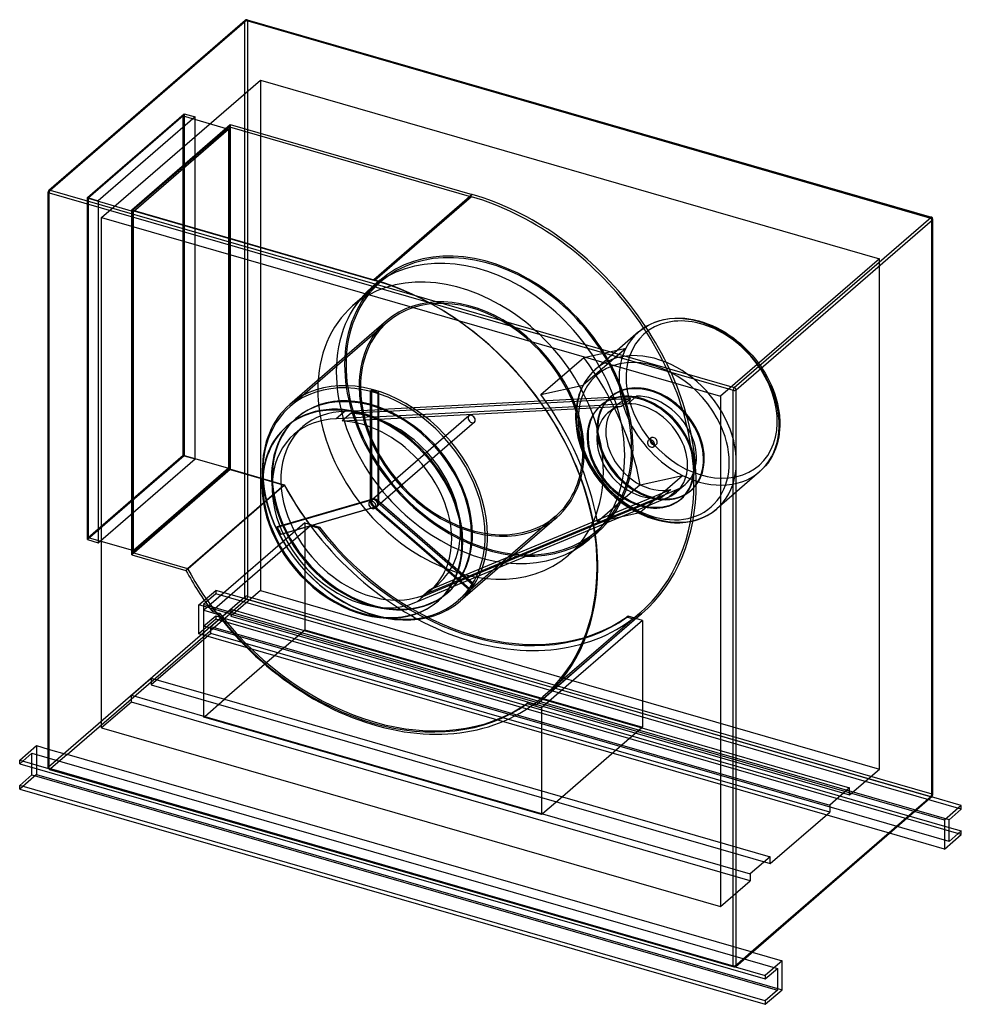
# Model space of a CAD drawing. Header units: millimetres. Extents: x -1127 to 1127, y -1223 to 1133.
import ezdxf

# ---------------------------------------------------------------- set-up
doc = ezdxf.new("R2010")
doc.units = ezdxf.units.MM
doc.layers.add('HIDDEN', color=7, linetype='Continuous')
doc.layers.add('THICK', color=7, linetype='Continuous')

msp = doc.modelspace()

# ---------------------------------------------------------------- linework, layer by layer
at = {"layer": 'HIDDEN'}
for p, q in [((-1057.7, 722.5), (-587.7, 1129.5)), ((-587.7, -247.5), (-587.7, 1129.5)), ((-580.9, 1130.4), (1055.9, 657.9)), ((-580.9, -246.6), (-580.9, 1130.4)), ((-930.5, 659.8), (-550.5, 988.8)), ((-550.5, 988.8), (-550.5, -232.3)), ((-550.5, 988.8), (930.5, 561.3)), ((-964.5, 707.7), (-733, 908.2)), ((-735, 903), (-962.5, 705.9)), ((-707, 900.7), (-938.5, 700.2)), ((-735, 903), (-626.7, 871.7)), ((-735, 91.5), (-735, 903)), ((-733, 908.2), (-707, 900.7)), ((-733, 908.2), (-733, 89.8)), ((-707, 82.3), (-707, 900.7)), ((-858.2, 678.2), (-622.7, 882.1)), ((-624.7, 876.9), (-856.2, 676.4)), ((-854.2, 674.7), (-626.7, 871.7)), ((-626.7, 871.7), (-626.7, 60.2)), ((-624.7, 876.9), (-45.1, 709.6)), ((-624.7, 58.5), (-624.7, 876.9)), ((-622.7, 882.1), (-622.7, 56.8)), ((-622.7, 882.1), (-44, 715)), ((-1057.7, -654.5), (-1057.7, 722.5)), ((-964.5, -110.7), (-964.5, 707.7)), ((-964.5, 707.7), (-938.5, 700.2)), ((-44, 715), (-279.5, 511.1)), ((-44, 715), (-279.5, 511.1)), ((-45.1, 709.6), (-276.6, 509.1)), ((-962.5, 705.9), (-854.2, 674.7)), ((-962.5, 705.9), (-962.5, -105.5)), ((-938.5, 700.2), (-938.5, -118.2)), ((-930.5, -561.3), (-930.5, 659.8)), ((-930.5, 659.8), (550.5, 232.3)), ((-858.2, -147.2), (-858.2, 678.2)), ((-858.2, 678.2), (-279.5, 511.1)), ((-856.2, 676.4), (-276.6, 509.1)), ((-856.2, 676.4), (-856.2, -142)), ((-854.2, -136.8), (-854.2, 674.7)), ((1055.9, -719.1), (1055.9, 657.9)), ((930.5, 561.3), (550.5, 232.3)), ((930.5, -659.8), (930.5, 561.3)), ((-262.3, 506.6), (-329.8, 448.2)), ((-264.9, 509.7), (-284.9, 492.4)), ((-248.8, 412.8), (-480.3, 212.3)), ((-246.2, 409.8), (-479.7, 207.6)), ((371.5, 398.6), (377.7, 402.2)), ((377.7, 402.2), (384.4, 405.6)), ((384.4, 405.6), (391.5, 408.6)), ((391.5, 408.6), (398.8, 411.4)), ((398.8, 411.4), (406.3, 413.7)), ((406.3, 413.7), (414.4, 415.7)), ((414.4, 415.7), (428.3, 418.1)), ((428.3, 418.1), (443.1, 419.3)), ((443.1, 419.3), (455.4, 419.3)), ((455.4, 419.3), (464.9, 418.7)), ((464.9, 418.7), (474.7, 417.6)), ((474.7, 417.6), (484.7, 415.9)), ((484.7, 415.9), (494.8, 413.6)), ((494.8, 413.6), (498.2, 412.7)), ((498.2, 412.7), (508.8, 409.6)), ((508.8, 409.6), (519.5, 405.9)), ((519.5, 405.9), (530.2, 401.6)), ((530.2, 401.6), (540.9, 396.6)), ((354.4, 386), (251.9, 297.3)), ((354.4, 386), (359.8, 390.5)), ((359.8, 390.5), (365.5, 394.7)), ((365.5, 394.7), (371.5, 398.6)), ((540.9, 396.6), (551.1, 391.2)), ((551.1, 391.2), (561.3, 385.3)), ((561.3, 385.3), (571.4, 378.8)), ((571.4, 378.8), (581.3, 371.8)), ((581.3, 371.8), (589.8, 365.2)), ((589.8, 365.2), (598.2, 358.2)), ((598.2, 358.2), (608.1, 349.2)), ((324.3, 347.4), (221.8, 258.7)), ((223.1, 325.1), (324.3, 347.4)), ((608.1, 349.2), (617.6, 339.6)), ((617.6, 339.6), (625.9, 330.6)), ((625.9, 330.6), (633.7, 321.2)), ((120.6, 236.3), (223.1, 325.1)), ((633.7, 321.2), (641.2, 311.5)), ((641.2, 311.5), (648.2, 301.6)), ((238.1, 283.4), (232.6, 276.5)), ((244, 289.8), (238.1, 283.4)), ((251.9, 297.3), (244, 289.8)), ((648.2, 301.6), (651.2, 297)), ((651.2, 297), (656.9, 287.8)), ((656.9, 287.8), (662.2, 278.4)), ((226.6, 267.7), (221.1, 258.2)), ((232.6, 276.5), (226.6, 267.7)), ((662.2, 278.4), (667.1, 269)), ((667.1, 269), (671.5, 259.5)), ((671.5, 259.5), (676.1, 248.4)), ((-284.8, 245.9), (-286.8, 244.2)), ((-286.8, -16.6), (-286.8, 244.2)), ((-284.8, 245.9), (-284.8, -14.9)), ((-269.5, 239.2), (-267.5, 240.9)), ((-269.5, 239.2), (-269.5, -21.6)), ((-267.5, -19.9), (-267.5, 240.9)), ((120.6, 236.3), (221.8, 258.7)), ((214.2, 242.9), (211.7, 235.6)), ((217.1, 249.8), (214.2, 242.9)), ((221.1, 258.2), (217.1, 249.8)), ((676.1, 248.4), (680.2, 237.3)), ((680.2, 237.3), (683.6, 226.2)), ((286.1, 229.4), (-259, 200.8)), ((279.9, 223.5), (-247.4, 196)), ((206.3, 214.3), (205, 205.6)), ((207.5, 220.2), (206.3, 214.3)), ((209.4, 228), (207.5, 220.2)), ((211.7, 235.6), (209.4, 228)), ((328.7, 214.5), (265.1, 211.2)), ((334.8, 226.4), (279.9, 223.5)), ((285.5, 228.9), (287.5, 230.6)), ((286.1, 229.4), (349.7, 232.7)), ((313.8, 208.2), (334.8, 226.4)), ((349.7, 232.7), (328.7, 214.5)), ((550.5, 232.3), (550.5, -988.8)), ((683.6, 226.2), (686.5, 215.2)), ((686.5, 215.2), (689.4, 200.9)), ((-348.1, 196.2), (-369.1, 178)), ((-333.7, 191.4), (-354.7, 173.3)), ((-348.1, 196.2), (-259, 200.8)), ((-247.4, 196), (-333.7, 191.4)), ((-280, 182.7), (265.1, 211.2)), ((-268.4, 177.8), (258.9, 205.4)), ((204.1, 196.7), (203.6, 187.5)), ((205, 205.6), (204.1, 196.7)), ((258.9, 205.4), (313.8, 208.2)), ((264.5, 210.7), (262.5, 209)), ((280.6, 192.1), (301.6, 210.3)), ((689.4, 200.9), (691.3, 186.8)), ((-465.6, 179.2), (-463.6, 180.9)), ((-280, 182.7), (-369.1, 178)), ((-354.7, 173.3), (-268.4, 177.8)), ((-51.7, 185.2), (-282.7, -14.9)), ((-38.6, 170.1), (-269.6, -30)), ((203.6, 187.5), (203.6, 178)), ((203.6, 178), (204.6, 162.3)), ((691.3, 186.8), (692.2, 171)), ((692.2, 171), (692.2, 161.5)), ((-486.6, 161), (-488.6, 159.3)), ((-469.7, 141.6), (-448.7, 159.7)), ((204.6, 162.3), (206.4, 148.2)), ((206.4, 148.2), (209.3, 133.8)), ((690.8, 143.4), (689.5, 134.7)), ((691.8, 152.3), (690.8, 143.4)), ((692.2, 161.5), (691.8, 152.3)), ((209.3, 133.8), (212.2, 122.8)), ((212.2, 122.8), (215.7, 111.7)), ((384, 132.4), (377.5, 126.7)), ((686.4, 121), (684.2, 113.4)), ((688.3, 128.8), (686.4, 121)), ((689.5, 134.7), (688.3, 128.8)), ((215.7, 111.7), (219.7, 100.6)), ((219.7, 100.6), (224.3, 89.6)), ((397.1, 117.3), (390.6, 111.6)), ((678.7, 99.2), (674.7, 90.8)), ((681.6, 106.2), (678.7, 99.2)), ((684.2, 113.4), (681.6, 106.2)), ((-733, 89.8), (-964.5, -110.7)), ((-962.5, -105.5), (-735, 91.5)), ((-938.5, -118.2), (-707, 82.3)), ((-735, 91.5), (-626.7, 60.2)), ((-733, 89.8), (-707, 82.3)), ((224.3, 89.6), (228.8, 80)), ((228.8, 80), (233.6, 70.6)), ((663.2, 72.5), (657.7, 65.6)), ((669.3, 81.3), (663.2, 72.5)), ((674.7, 90.8), (669.3, 81.3)), ((-622.7, 56.8), (-858.2, -147.2)), ((-856.2, -142), (-624.7, 58.5)), ((-626.7, 60.2), (-854.2, -136.8)), ((-624.7, 58.5), (-493.4, 20.6)), ((-622.7, 56.8), (-493.3, 19.4)), ((233.6, 70.6), (238.9, 61.2)), ((238.9, 61.2), (244.6, 52.1)), ((244.6, 52.1), (247.6, 47.4)), ((247.6, 47.4), (254.7, 37.5)), ((643.9, 51.7), (541.4, -37)), ((651.8, 59.2), (643.9, 51.7)), ((657.7, 65.6), (651.8, 59.2)), ((254.7, 37.5), (262.1, 27.8)), ((262.1, 27.8), (270, 18.4)), ((357.1, -45.8), (459.5, 43)), ((358.3, 20.6), (459.5, 43)), ((-728.8, -184.5), (-493.3, 19.4)), ((-724.9, -179.9), (-493.4, 20.6)), ((358.3, 20.6), (255.9, -68.1)), ((270, 18.4), (278.2, 9.4)), ((278.2, 9.4), (287.8, -0.2)), ((384, -10.8), (431.4, 9)), ((448.7, 9.8), (393.7, -13.1)), ((431.4, 9), (410.4, -9.2)), ((448.7, 9.8), (427.7, -8.4)), ((444.7, 2.6), (465.7, 20.8)), ((478.5, 6), (480.5, 7.8)), ((-512.7, -81.9), (-286.8, -16.6)), ((-284.8, -14.9), (-510.7, -80.1)), ((-284.7, -16.6), (-289.2, -20.5)), ((-284.8, -14.9), (-286.8, -16.6)), ((-269.5, -21.6), (-267.5, -19.9)), ((-269.5, -21.6), (-43.6, -217.3)), ((-41.6, -215.5), (-267.5, -19.9)), ((-77, -208.9), (393.7, -13.1)), ((-71.4, -200.2), (384, -10.8)), ((287.8, -0.2), (297.7, -9.2)), ((297.7, -9.2), (306, -16.2)), ((306, -16.2), (314.6, -22.8)), ((314.6, -22.8), (324.4, -29.8)), ((410.4, -9.2), (363, -28.9)), ((372.7, -31.2), (427.7, -8.4)), ((457.5, -12.2), (455.5, -13.9)), ((-278.1, -34.1), (-504, -99.4)), ((-502, -97.6), (-276.1, -32.4)), ((-276.1, -32.4), (-278.1, -34.1)), ((-52.2, -229.8), (-278.1, -34.1)), ((-271.6, -31.7), (-276.1, -35.6)), ((-276.1, -32.4), (-50.2, -228)), ((372.7, -31.2), (-98, -227.1)), ((363, -28.9), (-92.4, -218.4)), ((255.9, -68.1), (357.1, -45.8)), ((324.4, -29.8), (334.5, -36.3)), ((334.5, -36.3), (344.7, -42.2)), ((344.7, -42.2), (355, -47.6)), ((524.6, -49.4), (530.5, -45.6)), ((530.5, -45.6), (536.1, -41.4)), ((536.1, -41.4), (541.4, -37)), ((155.9, -54.5), (-77.6, -256.7)), ((158.6, -57.5), (-72.9, -258)), ((355, -47.6), (365.7, -52.6)), ((365.7, -52.6), (376.4, -56.9)), ((376.4, -56.9), (387, -60.6)), ((387, -60.6), (397.6, -63.7)), ((397.6, -63.7), (401, -64.6)), ((401, -64.6), (411.2, -66.9)), ((411.2, -66.9), (421.1, -68.5)), ((421.1, -68.5), (430.9, -69.7)), ((430.9, -69.7), (440.4, -70.3)), ((440.4, -70.3), (452.7, -70.3)), ((452.7, -70.3), (467.5, -69.1)), ((467.5, -69.1), (481.4, -66.7)), ((481.4, -66.7), (489.5, -64.7)), ((489.5, -64.7), (497.2, -62.3)), ((497.2, -62.3), (504.6, -59.5)), ((504.6, -59.5), (511.7, -56.4)), ((511.7, -56.4), (518.5, -52.9)), ((518.5, -52.9), (524.6, -49.4)), ((-444.2, -70.8), (-685.7, -279.9)), ((-430.7, -78.2), (-666.2, -282.1)), ((-512.7, -81.9), (-510.7, -80.1)), ((-444.2, -70.8), (-409.5, -80.8)), ((-444.2, -70.8), (-444.2, -326.4)), ((-412.5, -83.4), (-430.7, -78.2)), ((-409.5, -80.8), (-412.5, -83.4)), ((254.2, -89.8), (186.7, -148.2)), ((256.8, -92.8), (236.8, -110.1)), ((-964.5, -110.7), (-938.5, -118.2)), ((-962.5, -105.5), (-854.2, -136.8)), ((-502, -97.6), (-504, -99.4)), ((-858.2, -147.2), (-728.8, -184.5)), ((-856.2, -142), (-724.9, -179.9)), ((-77, -208.9), (-154, -240.9)), ((-146, -231.2), (-71.4, -200.2)), ((-697.5, -266.9), (-657.5, -232.2)), ((-584, -253.5), (-657.5, -232.2)), ((-657.5, -232.2), (-657.5, -240.9)), ((-550.5, -232.3), (-621.7, -294)), ((-550.5, -232.3), (930.5, -659.8)), ((-175, -259.1), (-98, -227.1)), ((-92.4, -218.4), (-167, -249.4)), ((-167, -249.4), (-146, -231.2)), ((-144.8, -233.7), (-123.8, -215.5)), ((-52.2, -229.8), (-50.2, -228)), ((-41.6, -215.5), (-43.6, -217.3)), ((-1057.7, -654.5), (-587.7, -247.5)), ((-657.5, -240.9), (-686.5, -266)), ((1126.5, -755.9), (-657.5, -240.9)), ((-584, -253.5), (-624, -288.1)), ((-583.9, -253.5), (-583.4, -253.1)), ((1052.9, -726), (-583.9, -253.5)), ((-583.4, -253.1), (1053.4, -725.6)), ((-580.9, -246.6), (1055.9, -719.1)), ((-154, -240.9), (-175, -259.1)), ((-124.7, -256.9), (-126.7, -258.6)), ((-103.7, -238.7), (-101.7, -237)), ((-697.5, -336.2), (-697.5, -266.9)), ((-624, -288.1), (-697.5, -266.9)), ((1097.5, -781), (-686.5, -266)), ((-686.5, -266), (-686.5, -318)), ((-685.7, -279.9), (-651, -289.9)), ((-685.7, -535.6), (-685.7, -279.9)), ((-669.2, -318.6), (-621.7, -277.5)), ((-666.2, -282.1), (-648, -287.3)), ((-621.7, -277.5), (-446.2, -328.2)), ((-621.7, -277.5), (-621.7, -294)), ((-1012.9, -625), (-623.9, -288.1)), ((-657.5, -301.5), (-697.5, -336.2)), ((-686.5, -318), (-657.5, -292.9)), ((-657.5, -292.9), (1097.5, -799.5)), ((-657.5, -292.9), (-657.5, -301.5)), ((1126.5, -816.5), (-657.5, -301.5)), ((-648, -287.3), (-651, -289.9)), ((-623.9, -288.1), (1012.9, -760.6)), ((-621.7, -294), (859.2, -721.5)), ((109, -505.9), (344.5, -301.9)), ((363.9, -304.1), (122.4, -513.2)), ((357, -286.7), (125.5, -487.2)), ((361.6, -288), (126.1, -492)), ((329.3, -294.1), (326.3, -296.7)), ((344.5, -301.9), (326.3, -296.7)), ((363.9, -304.1), (329.3, -294.1)), ((363.9, -304.1), (363.9, -559.7)), ((1097.5, -833), (-686.5, -318)), ((-669.2, -318.6), (-493.7, -369.3)), ((-669.2, -335.1), (-669.2, -318.6)), ((-493.7, -369.3), (-446.2, -328.2)), ((-444.2, -326.4), (-446.2, -328.2)), ((-446.2, -328.2), (361.9, -561.5)), ((-444.2, -326.4), (363.9, -559.7)), ((-669.2, -335.1), (-811.7, -458.5)), ((954.9, -813.2), (-697.5, -336.2)), ((811.7, -762.6), (-669.2, -335.1)), ((-493.7, -369.3), (-636.2, -492.7)), ((-493.7, -369.3), (314.4, -602.6)), ((-859.2, -483.2), (-811.7, -442)), ((-811.7, -442), (-636.2, -492.7)), ((-811.7, -442), (-811.7, -458.5)), ((-811.7, -458.5), (669.2, -886)), ((-859.2, -483.2), (-683.7, -533.9)), ((-859.2, -499.6), (-859.2, -483.2)), ((-683.7, -533.9), (-636.2, -492.7)), ((-636.2, -492.7), (171.9, -726)), ((-859.2, -499.6), (-930.5, -561.3)), ((621.7, -927.1), (-859.2, -499.6)), ((90.8, -500.6), (87.8, -503.2)), ((87.8, -503.2), (122.4, -513.2)), ((90.8, -500.6), (109, -505.9)), ((122.4, -513.2), (122.4, -768.9)), ((-683.7, -533.9), (-685.7, -535.6)), ((122.4, -768.9), (-685.7, -535.6)), ((-683.7, -533.9), (124.4, -767.1)), ((-930.5, -561.3), (550.5, -988.8)), ((361.9, -561.5), (314.4, -602.6)), ((363.9, -559.7), (361.9, -561.5)), ((361.9, -561.5), (859.2, -705)), ((-1086.5, -603.8), (-1086.5, -673)), ((-1058.4, -611.9), (-1013, -625)), ((314.4, -602.6), (171.9, -726)), ((314.4, -602.6), (811.7, -746.1)), ((-1097.5, -621.9), (-1126.5, -647.1)), ((-1097.5, -621.9), (686.5, -1136.9)), ((-1097.5, -655.4), (-1097.5, -621.9)), ((-1013, -625), (-1053, -659.6)), ((623.9, -1097.5), (-1012.9, -625)), ((-1057.7, -658.3), (-1053, -659.6)), ((-1053.4, -660.1), (-1052.9, -659.7)), ((-1052.9, -659.7), (583.9, -1132.2)), ((-1086.5, -673), (-1126.5, -707.7)), ((-1086.5, -673), (697.5, -1188)), ((-1053.4, -660.1), (583.4, -1132.6)), ((859.2, -721.5), (930.5, -659.8)), ((859.2, -705), (811.7, -746.1)), ((859.2, -721.5), (859.2, -705)), ((171.9, -726), (124.4, -767.1)), ((171.9, -726), (669.2, -869.5)), ((1013, -760.7), (1053, -726)), ((1052.9, -726), (1053.4, -725.6)), ((1054.9, -726.6), (1053, -726)), ((811.7, -746.1), (811.7, -762.6)), ((124.4, -767.1), (122.4, -768.9)), ((124.4, -767.1), (621.7, -910.7)), ((623.9, -1097.5), (1012.9, -760.6)), ((669.2, -886), (811.7, -762.6)), ((1014.9, -761.2), (1013, -760.7)), ((669.2, -869.5), (621.7, -910.7)), ((669.2, -886), (669.2, -869.5)), ((621.7, -910.7), (621.7, -927.1)), ((550.5, -988.8), (621.7, -927.1)), ((584, -1132.2), (624, -1097.5)), ((624, -1097.5), (625.9, -1098.1)), ((583.4, -1132.6), (583.9, -1132.2)), ((584, -1132.2), (585.7, -1132.7))]:
    msp.add_line(p, q, dxfattribs=at)
for centre, major_axis, ratio, start_param, end_param in [((-583.4, 1128.3), (-3.27, 3.78), 0.75, 0.000079, 0.713724), ((-583.4, 1128.3), (-5, 0), 0.5, -2.094395, -0.523599), ((-583.4, 1128.3), (1.39, 4.8), 0.433013, -0.982794, 0.000007), ((-1053.4, 721.2), (-5, 0), 0.5, -0.523599, -0.000094), ((-1053.4, 721.2), (-3.27, 3.78), 0.75, 0.000079, 0.713724), ((-45.1, 177.6), (402.1, -464.3), 0.75, 0.713724, 2.284521), ((-43.1, 179.4), (404.7, -467.4), 0.75, 0.713724, 2.286138), ((1053.4, 655.8), (1.39, 4.8), 0.433013, -0.982794, -0.001046), ((1053.4, 655.8), (-5, 0), 0.5, 3.141499, 4.18879), ((-4, 208.4), (260.9, -301.2), 0.75, 0.713724, 3.141593), ((-24, 191.1), (-260.9, 301.2), 0.75, -2.427868, 0), ((-4, 208.4), (-258.3, 298.2), 0.75, -2.427868, 0), ((-71.5, 150), (258.3, -298.2), 0.75, 0.713724, 3.141593), ((-4, 208.4), (260.9, -301.2), 0.75, 3.141593, 3.855317), ((-4, 208.4), (-258.3, 298.2), 0.75, 0, 0.713724), ((-278.6, -24.6), (-404.7, 467.4), 0.75, -2.427868, -0.855454), ((-276.6, -22.8), (-402.1, 464.3), 0.75, -2.427868, -0.857072), ((-24, 191.1), (-260.9, 301.2), 0.75, 0, 0.713724), ((-45.1, 177.6), (203.7, -235.2), 0.75, 0.713724, 3.141593), ((-45.1, 177.6), (201.1, -232.2), 0.75, 0.713724, 3.141593), ((-71.5, 150), (258.3, -298.2), 0.75, 3.141593, 3.855317), ((499.1, 218.9), (144.8, -167.2), 0.75, 1.184963, 3.435433), ((505.3, 224.2), (136.7, -157.9), 0.75, 1.184963, 2.75576), ((-45.1, 177.6), (203.7, -235.2), 0.75, -3.141592, -2.427868), ((-45.1, 177.6), (201.1, -232.2), 0.75, -3.141592, -2.427868), ((505.3, 224.2), (136.7, -157.9), 0.75, 2.75576, 4.326556), ((396.7, 130.1), (144.8, -167.2), 0.75, 1.184963, 3.435433), ((499.1, 218.9), (144.8, -167.2), 0.75, -2.847752, -1.956629), ((-4, 208.4), (260.9, -301.2), 0.75, -2.427868, 0), ((-4, 208.4), (-258.3, 298.2), 0.75, 0.713724, 3.141593), ((390.5, 124.8), (-136.7, 157.9), 0.75, -0.385833, 1.184963), ((-167.5, 71.6), (404.7, -467.4), 0.75, 0.903056, 1.466871), ((390.5, 124.8), (-136.7, 157.9), 0.75, -1.956629, -0.385833), ((-24, 191.1), (-260.9, 301.2), 0.75, 0.713724, 3.141593), ((-276.6, -22.8), (-203.7, 235.2), 0.75, -2.427868, 0), ((-278.6, -24.6), (201.1, -232.2), 0.75, 0.713724, 3.141593), ((505.3, 224.2), (136.7, -157.9), 0.75, -1.956629, 1.184963), ((-282.6, -28), (181, -208.9), 0.75, 0.713724, 3.141593), ((-71.5, 150), (258.3, -298.2), 0.75, -2.427868, 0), ((-45.1, 177.6), (203.7, -235.2), 0.75, -2.427868, 0), ((-45.1, 177.6), (201.1, -232.2), 0.75, -2.427868, 0), ((-278.1, -24.1), (201.1, -232.2), 0.75, 2.251955, 2.317086), ((-276.1, -22.4), (-201.1, 232.2), 0.75, -0.889638, -0.824506), ((-270, -17.1), (-404.7, 467.4), 0.75, -2.238537, -1.674722), ((396.7, 130.1), (144.8, -167.2), 0.75, -2.847752, -1.956629), ((359, 97.5), (-96.5, 111.4), 0.75, -1.956629, -0.000002), ((361, 99.3), (96.5, -111.4), 0.75, 1.184963, 3.135185), ((382, 117.5), (-96.5, 111.4), 0.75, -1.956629, -0.006408), ((384, 119.2), (96.5, -111.4), 0.75, 1.184963, 3.141591), ((499.1, 218.9), (144.8, -167.2), 0.75, -1.065507, 1.184963), ((-276.6, -22.8), (-203.7, 235.2), 0.75, 0, 0.713724), ((-307.6, -49.7), (-181, 208.9), 0.75, -2.427868, 0), ((-305.6, -48), (181, -208.9), 0.75, 2.177313, 3.141594), ((-284.6, -29.8), (-181, 208.9), 0.75, -0.96428, 0.000001), ((382, 117.5), (-96.5, 111.4), 0.75, 0.070155, 1.184963), ((384, 119.2), (96.5, -111.4), 0.75, 3.141591, 4.326556), ((382, 117.5), (-96.5, 111.4), 0.75, 0.000001, 0.070155), ((382, 117.5), (-96.5, 111.4), 0.75, -0.006408, 0.000001), ((382, 117.5), (-80.4, 92.9), 0.75, -0.396849, 0.000001), ((361, 99.3), (-83.7, 96.6), 0.75, -1.956629, -0.560366), ((382, 117.5), (83.7, -96.6), 0.75, 1.184963, 2.581227), ((-278.6, -24.6), (201.1, -232.2), 0.75, -3.141592, -2.427868), ((-284.6, -29.8), (164.1, -189.5), 0.75, 2.581227, 3.141595), ((-284.6, -29.8), (-160.8, 185.7), 0.75, -2.427868, -0.624158), ((-284.6, -29.8), (-181, 208.9), 0.75, -1.013128, -0.96428), ((-284.6, -29.8), (-181, 208.9), 0.75, -2.427868, -1.013128), ((359, 97.5), (-96.5, 111.4), 0.75, -0.000002, 1.184963), ((361, 99.3), (96.5, -111.4), 0.75, -3.071438, -1.956629), ((361, 99.3), (80.4, -92.9), 0.75, -3.141592, -1.956629), ((361, 99.3), (96.5, -111.4), 0.75, -3.141592, -3.071438), ((361, 99.3), (96.5, -111.4), 0.75, 3.135185, 3.141594), ((382, 117.5), (-80.4, 92.9), 0.75, 0.000001, 1.184963), ((361, 99.3), (80.4, -92.9), 0.75, 2.744743, 3.141593), ((-284.6, -29.8), (-181, 208.9), 0.75, 0.000001, 0.713724), ((-282.6, -28), (181, -208.9), 0.75, -3.141592, -2.427868), ((-305.6, -48), (-164.1, 189.5), 0.75, -0.560366, 0.000002), ((-305.6, -48), (160.8, -185.7), 0.75, 0.713724, 2.517435), ((-305.6, -48), (181, -208.9), 0.75, 2.128465, 2.177313), ((-305.6, -48), (181, -208.9), 0.75, 0.713724, 2.128465), ((-45.1, 177.6), (6.55, -7.56), 0.75, -3.141514, -2.427868), ((-45.1, 177.6), (6.55, -7.56), 0.75, -2.427868, 0.000079), ((-45.1, 177.6), (6.55, -7.56), 0.75, 0.713724, 3.141672), ((-45.1, 177.6), (6.55, -7.56), 0.75, 0.000079, 0.713724), ((499.1, 218.9), (144.8, -167.2), 0.75, -1.956629, -1.065507), ((396.7, 130.1), (144.8, -167.2), 0.75, -1.065507, 1.184963), ((-307.6, -49.7), (-181, 208.9), 0.75, 0, 0.713724), ((-305.6, -48), (181, -208.9), 0.75, -3.141591, -2.427868), ((-305.6, -48), (-164.1, 189.5), 0.75, 0.000002, 1.184963), ((-284.6, -29.8), (164.1, -189.5), 0.75, -3.14159, -1.956629), ((390.5, 124.8), (-136.7, 157.9), 0.75, 1.184963, 4.326556), ((382, 117.5), (-96.5, 111.4), 0.75, 3.141592, 4.326556), ((384, 119.2), (96.5, -111.4), 0.75, -0.000002, 1.184963), ((384, 119.2), (6.55, -7.56), 0.75, 3.141553, 4.326556), ((384, 119.2), (6.55, -7.56), 0.75, 1.184963, 3.141553), ((390.5, 124.8), (-6.55, 7.56), 0.75, -0.00004, 1.184963), ((390.5, 124.8), (-6.55, 7.56), 0.75, 1.184963, 3.141553), ((390.5, 124.8), (-6.55, 7.56), 0.75, -1.956629, -0.00004), ((384, 119.2), (6.55, -7.56), 0.75, -0.00004, 1.184963), ((390.5, 124.8), (-6.55, 7.56), 0.75, 3.141553, 4.326556), ((361, 99.3), (-83.7, 96.6), 0.75, 3.141591, 4.326556), ((359, 97.5), (-96.5, 111.4), 0.75, 3.141591, 4.326556), ((361, 99.3), (96.5, -111.4), 0.75, -0.000001, 1.184963), ((382, 117.5), (83.7, -96.6), 0.75, -0.000001, 1.184963), ((-45.1, 177.6), (201.1, -232.2), 0.75, 0, 0.713724), ((-45.1, 177.6), (203.7, -235.2), 0.75, 0, 0.713724), ((-4, 208.4), (-258.3, 298.2), 0.75, 3.141593, 3.855317), ((-4, 208.4), (260.9, -301.2), 0.75, 0, 0.713724), ((382, 117.5), (-80.4, 92.9), 0.75, 1.184963, 2.766776), ((384, 119.2), (6.55, -7.56), 0.75, -1.956629, -0.00004), ((396.7, 130.1), (144.8, -167.2), 0.75, -1.956629, -1.065507), ((-24, 191.1), (-260.9, 301.2), 0.75, 3.141593, 3.855317), ((359, 97.5), (-96.5, 111.4), 0.75, 1.184963, 3.141591), ((361, 99.3), (96.5, -111.4), 0.75, -1.956629, -0.841821), ((361, 99.3), (80.4, -92.9), 0.75, -1.956629, -0.374817), ((382, 117.5), (-96.5, 111.4), 0.75, 1.184963, 2.299772), ((384, 119.2), (96.5, -111.4), 0.75, -1.956629, -0.000002), ((-276.6, -22.8), (-203.7, 235.2), 0.75, 0.713724, 3.141593), ((-278.6, -24.6), (201.1, -232.2), 0.75, -2.427868, 0), ((-71.5, 150), (258.3, -298.2), 0.75, 0, 0.713724), ((-284.6, -29.8), (-181, 208.9), 0.75, 0.713724, 3.141594), ((-282.6, -28), (181, -208.9), 0.75, -2.427868, 0), ((-45.1, 177.6), (402.1, -464.3), 0.75, 0, 0.713724), ((-43.1, 179.4), (404.7, -467.4), 0.75, -0.000108, 0.713724), ((-307.6, -49.7), (-181, 208.9), 0.75, 0.713724, 3.141593), ((-305.6, -48), (181, -208.9), 0.75, -2.427868, 0.000001), ((-45.1, 177.6), (402.1, -464.3), 0.75, -1.859258, 0), ((-43.1, 179.4), (404.7, -467.4), 0.75, -1.85571, -1.666447), ((382, 117.5), (-96.5, 111.4), 0.75, 2.376334, 3.141592), ((361, 99.3), (-83.7, 96.6), 0.75, 2.930293, 3.141591), ((382, 117.5), (83.7, -96.6), 0.75, -0.2113, -0.000001), ((-282.6, -28), (6.55, -7.56), 0.75, -3.141514, -2.427868), ((-282.6, -28), (6.55, -7.56), 0.75, 0.713724, 3.141672), ((-278.1, -24.1), (-6.55, 7.56), 0.75, 0.000079, 0.713724), ((-278.1, -24.1), (-6.55, 7.56), 0.75, 0.713724, 3.141672), ((-276.1, -22.4), (6.55, -7.56), 0.75, -3.141514, -2.427868), ((-276.1, -22.4), (6.55, -7.56), 0.75, -2.427868, 0.000079), ((-278.1, -24.1), (-6.55, 7.56), 0.75, -2.427868, 0.000079), ((-276.1, -22.4), (6.55, -7.56), 0.75, 0.713724, 3.141672), ((361, 99.3), (96.5, -111.4), 0.75, -0.765258, -0.000001), ((382, 117.5), (-96.5, 111.4), 0.75, 2.299772, 2.376334), ((-282.6, -28), (6.55, -7.56), 0.75, -2.427868, 0.000079), ((-282.6, -28), (6.55, -7.56), 0.75, 0.000079, 0.713724), ((-278.1, -24.1), (-6.55, 7.56), 0.75, -3.141514, -2.427868), ((-276.1, -22.4), (6.55, -7.56), 0.75, 0.000079, 0.713724), ((361, 99.3), (96.5, -111.4), 0.75, -0.841821, -0.765258), ((-278.1, -24.1), (201.1, -232.2), 0.75, -1.936835, -1.871704), ((-276.1, -22.4), (-201.1, 232.2), 0.75, 1.204757, 1.269889), ((-305.6, -48), (-164.1, 189.5), 0.75, 1.184963, 2.930293), ((-284.6, -29.8), (164.1, -189.5), 0.75, -1.956629, -0.2113), ((-43.1, 179.4), (394.9, -456), 0.75, -1.64247, -0.071674), ((-40.1, 182), (-394.9, 456), 0.75, 1.499123, 3.069919), ((-284.6, -29.8), (-160.8, 185.7), 0.75, 3.14159, 3.855317), ((-305.6, -48), (160.8, -185.7), 0.75, -0.000002, 0.713724), ((-282.6, -28), (181, -208.9), 0.75, 0, 0.713724), ((-305.6, -48), (181, -208.9), 0.75, 0.241462, 0.713724), ((-278.6, -24.6), (201.1, -232.2), 0.75, 0, 0.713724), ((-276.6, -22.8), (-203.7, 235.2), 0.75, -3.141592, -2.427868), ((-284.6, -29.8), (-181, 208.9), 0.75, -2.900131, -2.427868), ((-307.6, -49.7), (-181, 208.9), 0.75, -3.141592, -2.427868), ((-278.6, -24.6), (-404.7, 467.4), 0.75, 1.285882, 1.475146), ((-276.6, -22.8), (-402.1, 464.3), 0.75, 1.282335, 3.141593), ((-276.6, -22.8), (-402.1, 464.3), 0.75, -3.141593, -2.427868), ((-278.6, -24.6), (-404.7, 467.4), 0.75, 3.141485, 3.855317), ((-284.6, -29.8), (-181, 208.9), 0.75, -3.141592, -2.948979), ((-284.6, -29.8), (-181, 208.9), 0.75, -2.948979, -2.900131), ((-305.6, -48), (160.8, -185.7), 0.75, -0.147508, -0.000002), ((-284.6, -29.8), (-160.8, 185.7), 0.75, 2.994085, 3.14159), ((-305.6, -48), (181, -208.9), 0.75, 0.000001, 0.192613), ((-305.6, -48), (181, -208.9), 0.75, 0.192613, 0.241462), ((-278.1, -24.1), (201.1, -232.2), 0.75, 0.15756, 0.222691), ((-276.1, -22.4), (-201.1, 232.2), 0.75, -2.984033, -2.918901), ((-583.4, -248.7), (-5, 0), 0.5, -2.094395, -0.523599), ((-583.4, -248.7), (-3.27, 3.78), 0.75, 0.713724, 2.284521), ((-583.9, -249.2), (3.27, -3.78), 0.75, -0.877072, -0.857072), ((-583.4, -248.7), (1.39, 4.8), 0.433013, -2.55359, -0.982794), ((-281.6, -27.2), (-394.9, 456), 0.75, 1.499123, 3.069919), ((-278.6, -24.6), (-394.9, 456), 0.75, 1.499123, 3.069919), ((-623.9, -283.8), (-3.27, 3.78), 0.75, 2.26452, 2.284521), ((-43.1, 179.4), (404.7, -467.4), 0.75, -0.047697, -0.000108), ((-278.6, -24.6), (-404.7, 467.4), 0.75, 3.093896, 3.141485), ((-1012.9, -620.7), (3.27, -3.78), 0.75, -0.877072, -0.857072), ((-1053.4, -655.8), (-5, 0), 0.5, -0.523599, -0.000094), ((-1053.4, -655.8), (-3.27, 3.78), 0.75, 0.713724, 2.284521), ((-1052.9, -655.3), (-3.27, 3.78), 0.75, 2.26452, 2.284521), ((-1053.4, -655.8), (1.39, 4.8), 0.433013, 3.140547, 3.729595), ((1052.9, -721.7), (3.27, -3.78), 0.75, -0.857072, -0.837072), ((1053.4, -721.2), (1.39, 4.8), 0.433013, -2.55359, -0.982794), ((1053.4, -721.2), (-3.27, 3.78), 0.75, 2.284521, 3.141672), ((1053.4, -721.2), (-5, 0), 0.5, 3.141499, 4.18879), ((1012.9, -756.3), (-3.27, 3.78), 0.75, 2.284521, 2.304521), ((623.9, -1093.2), (3.27, -3.78), 0.75, -0.857072, -0.837072), ((583.4, -1128.3), (1.39, 4.8), 0.433013, -3.141586, -2.55359), ((583.4, -1128.3), (-3.27, 3.78), 0.75, 2.284521, 3.141672), ((583.9, -1127.8), (-3.27, 3.78), 0.75, 2.284521, 2.304521)]:
    msp.add_ellipse(centre, major_axis=major_axis, ratio=ratio, start_param=start_param, end_param=end_param, dxfattribs=at)
at = {"layer": 'THICK'}
for p, q in [((-1056.7, 725), (-586.7, 1132)), ((-1053.4, 725.6), (-583.4, 1132.6)), ((-583.4, 1132.6), (1053.4, 660.1)), ((-582, 1133.1), (1054.8, 660.6)), ((-1058.4, -655.8), (-1058.4, 721.2)), ((-1055.9, 719.1), (580.9, 246.6)), ((-1055.9, -657.9), (-1055.9, 719.1)), ((-1053.4, 725.6), (583.4, 253.1)), ((583.4, 253.1), (1053.4, 660.1)), ((587.7, 247.5), (1057.7, 654.5)), ((1057.7, -722.5), (1057.7, 654.5)), ((1058.4, -721.2), (1058.4, 655.8)), ((580.9, -1130.4), (580.9, 246.6)), ((587.7, -1129.5), (587.7, 247.5)), ((-1126.5, -638.4), (-1086.5, -603.8)), ((-1086.5, -603.8), (-1058.4, -611.9)), ((-1126.5, -638.4), (-1057.7, -658.3)), ((-1126.5, -647.1), (-1126.5, -638.4)), ((-1126.5, -647.1), (657.5, -1162.1)), ((-1097.5, -673.9), (-1097.5, -655.4)), ((-1055.9, -657.9), (580.9, -1130.4)), ((-1126.5, -699), (-1097.5, -673.9)), ((-1097.5, -673.9), (686.5, -1188.9)), ((-1054.8, -660.6), (582, -1133.1)), ((657.5, -1214), (-1126.5, -699)), ((-1126.5, -707.7), (-1126.5, -699)), ((-1126.5, -707.7), (657.5, -1222.7)), ((586.7, -1132), (1056.7, -725)), ((587.7, -1129.5), (1057.7, -722.5)), ((1126.5, -747.2), (1054.9, -726.6)), ((1126.5, -747.2), (1086.5, -781.9)), ((1126.5, -755.9), (1126.5, -747.2)), ((1086.5, -781.9), (1014.9, -761.2)), ((1097.5, -781), (1126.5, -755.9)), ((1086.5, -781.9), (1086.5, -851.2)), ((1097.5, -833), (1097.5, -781)), ((1097.5, -799.5), (1126.5, -807.9)), ((1086.5, -851.2), (954.9, -813.2)), ((1086.5, -851.2), (1126.5, -816.5)), ((1126.5, -807.9), (1097.5, -833)), ((1126.5, -816.5), (1126.5, -807.9)), ((625.9, -1098.1), (697.5, -1118.8)), ((697.5, -1118.8), (657.5, -1153.4)), ((697.5, -1188), (697.5, -1118.8)), ((585.7, -1132.7), (657.5, -1153.4)), ((657.5, -1162.1), (686.5, -1136.9)), ((657.5, -1153.4), (657.5, -1162.1)), ((686.5, -1136.9), (686.5, -1188.9)), ((657.5, -1222.7), (697.5, -1188)), ((686.5, -1188.9), (657.5, -1214)), ((657.5, -1214), (657.5, -1222.7))]:
    msp.add_line(p, q, dxfattribs=at)
for centre, start, end in [((-583.4, 1128.3), 73.8981, 130.897), ((-1053.4, 721.2), 130.897, 179.9973), ((1053.4, 655.8), 359.9973, 73.8719), ((-1053.4, -655.8), 179.9973, 253.8719), ((1053.4, -721.2), 310.8969, 359.9973), ((583.4, -1128.3), 253.8981, 310.8969)]:
    msp.add_arc(centre, 5, start, end, dxfattribs=at)
for centre, major_axis, ratio, start_param, end_param in [((-583.4, 1128.3), (-3.27, 3.78), 0.75, -0.857072, 0.000079), ((-583.4, 1128.3), (1.39, 4.8), 0.433013, 0.000007, 0.588003), ((-1053.4, 721.2), (-5, 0), 0.5, -0.000094, 1.047198), ((-1053.4, 721.2), (-3.27, 3.78), 0.75, -0.857072, 0.000079), ((-1053.4, 721.2), (1.39, 4.8), 0.433013, 0.588003, 2.158799), ((1053.4, 655.8), (1.39, 4.8), 0.433013, -0.001046, 0.588003), ((1053.4, 655.8), (-3.27, 3.78), 0.75, -2.427868, -0.857072), ((1053.4, 655.8), (-5, 0), 0.5, 2.617994, 3.141499), ((583.4, 248.7), (1.39, 4.8), 0.433013, 0.588003, 2.158799), ((583.4, 248.7), (-5, 0), 0.5, 1.047198, 2.617994), ((583.4, 248.7), (-3.27, 3.78), 0.75, -2.427868, -0.857072), ((-1053.4, -655.8), (-5, 0), 0.5, -0.000094, 1.047198), ((-1053.4, -655.8), (1.39, 4.8), 0.433013, 2.158799, 3.140547), ((1053.4, -721.2), (-3.27, 3.78), 0.75, -3.141514, -2.427868), ((1053.4, -721.2), (-5, 0), 0.5, 2.617994, 3.141499), ((583.4, -1128.3), (-5, 0), 0.5, 1.047198, 2.617994), ((583.4, -1128.3), (1.39, 4.8), 0.433013, 2.158799, 3.141599), ((583.4, -1128.3), (-3.27, 3.78), 0.75, -3.141514, -2.427868)]:
    msp.add_ellipse(centre, major_axis=major_axis, ratio=ratio, start_param=start_param, end_param=end_param, dxfattribs=at)

doc.saveas('drawing.dxf')
